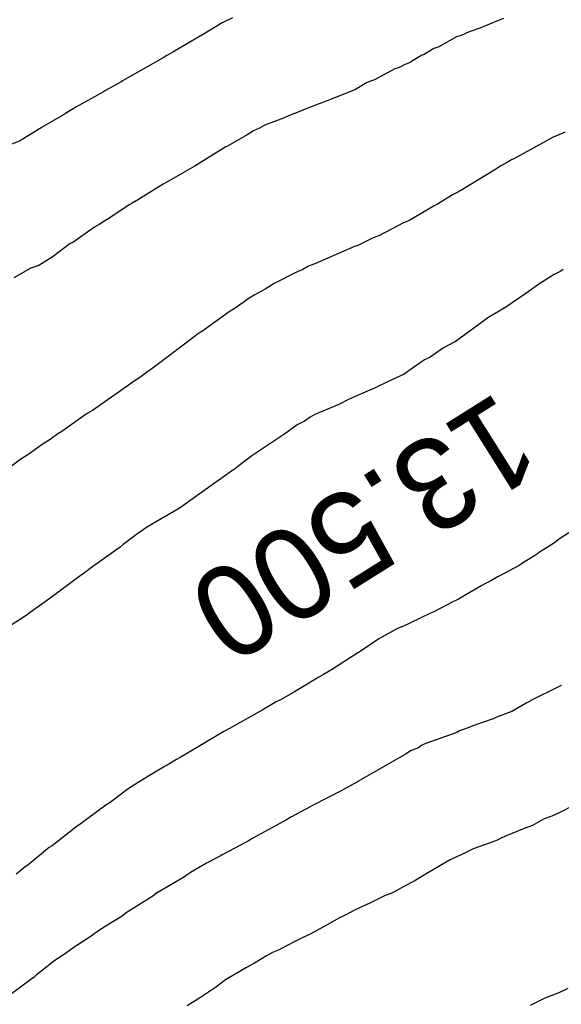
# Model space of a CAD drawing. Extents: x 158343 to 162498, y 431347 to 434500.
# Tile 196 of 220: x 159582 to 159593, y 434139 to 434158. Entities that reach past the tile are written whole.
import ezdxf

# ---------------------------------------------------------------- set-up
doc = ezdxf.new("R2010")
doc.units = 0
doc.header["$LTSCALE"] = 10
doc.header["$MEASUREMENT"] = 0
doc.layers.add('000_arcering', color=8, linetype='CONTINUOUS')
doc.layers.add('def. con-hoogtelijn (index)', color=8, linetype='CONTINUOUS')
doc.styles.add('Style-WORKING', font='WORKING.shx')

# ---------------------------------------------------------------- blocks, each defined once
blk = doc.blocks.new('bestaande hoogtelijnen')
at = {"layer": 'def. con-hoogtelijn (index)'}
for p, q in [((-81.706, 91.59), (-81.909, 91.489)), ((-81.706, 91.59), (-81.909, 91.489)), ((-76.459, 91.542), (-76.836, 91.386)), ((-76.459, 91.542), (-76.836, 91.386)), ((-76.459, 91.542), (-76.836, 91.386)), ((-76.372, 91.574), (-76.459, 91.542)), ((-76.372, 91.574), (-76.459, 91.542)), ((-76.372, 91.574), (-76.459, 91.542)), ((-81.909, 91.489), (-82.297, 91.253)), ((-81.909, 91.489), (-82.297, 91.253)), ((-77.051, 91.314), (-77.206, 91.238)), ((-77.051, 91.314), (-77.206, 91.238)), ((-77.051, 91.314), (-77.206, 91.238)), ((-76.836, 91.386), (-77.051, 91.314)), ((-76.836, 91.386), (-77.051, 91.314)), ((-76.836, 91.386), (-77.051, 91.314)), ((-82.309, 91.248), (-82.849, 90.932)), ((-82.309, 91.248), (-82.849, 90.932)), ((-82.297, 91.253), (-82.309, 91.248)), ((-82.297, 91.253), (-82.309, 91.248)), ((-77.295, 91.215), (-77.648, 91.015)), ((-77.295, 91.215), (-77.648, 91.015)), ((-77.295, 91.215), (-77.648, 91.015)), ((-77.206, 91.238), (-77.295, 91.215)), ((-77.206, 91.238), (-77.295, 91.215)), ((-77.206, 91.238), (-77.295, 91.215)), ((-82.849, 90.932), (-82.884, 90.911)), ((-82.849, 90.932), (-82.884, 90.911)), ((-77.746, 90.987), (-77.95, 90.861)), ((-77.746, 90.987), (-77.95, 90.861)), ((-77.746, 90.987), (-77.95, 90.861)), ((-77.648, 91.015), (-77.746, 90.987)), ((-77.648, 91.015), (-77.746, 90.987)), ((-77.648, 91.015), (-77.746, 90.987)), ((-83.074, 90.804), (-83.87, 90.346)), ((-83.074, 90.804), (-83.87, 90.346)), ((-83.016, 90.839), (-83.074, 90.804)), ((-83.016, 90.839), (-83.074, 90.804)), ((-82.93, 90.886), (-83.016, 90.839)), ((-82.93, 90.886), (-83.016, 90.839)), ((-82.884, 90.911), (-82.93, 90.886)), ((-82.884, 90.911), (-82.93, 90.886)), ((-77.979, 90.852), (-78.206, 90.715)), ((-77.979, 90.852), (-78.206, 90.715)), ((-77.979, 90.852), (-78.206, 90.715)), ((-77.95, 90.861), (-77.979, 90.852)), ((-77.95, 90.861), (-77.979, 90.852)), ((-77.95, 90.861), (-77.979, 90.852)), ((-78.511, 90.586), (-78.912, 90.367)), ((-78.511, 90.586), (-78.912, 90.367)), ((-78.511, 90.586), (-78.912, 90.367)), ((-78.425, 90.609), (-78.511, 90.586)), ((-78.425, 90.609), (-78.511, 90.586)), ((-78.425, 90.609), (-78.511, 90.586)), ((-78.318, 90.669), (-78.425, 90.609)), ((-78.318, 90.669), (-78.425, 90.609)), ((-78.318, 90.669), (-78.425, 90.609)), ((-78.266, 90.684), (-78.318, 90.669)), ((-78.266, 90.684), (-78.318, 90.669)), ((-78.266, 90.684), (-78.318, 90.669)), ((-78.206, 90.715), (-78.266, 90.684)), ((-78.206, 90.715), (-78.266, 90.684)), ((-78.206, 90.715), (-78.266, 90.684)), ((-83.87, 90.346), (-83.902, 90.327)), ((-83.87, 90.346), (-83.902, 90.327)), ((-78.988, 90.344), (-79.069, 90.31)), ((-78.988, 90.344), (-79.069, 90.31)), ((-78.988, 90.344), (-79.069, 90.31)), ((-78.912, 90.367), (-78.988, 90.344)), ((-78.912, 90.367), (-78.988, 90.344)), ((-78.912, 90.367), (-78.988, 90.344)), ((-84.206, 90.161), (-84.249, 90.133)), ((-84.206, 90.161), (-84.249, 90.133)), ((-83.902, 90.327), (-84.206, 90.161)), ((-83.902, 90.327), (-84.206, 90.161)), ((-79.287, 90.175), (-79.595, 90.051)), ((-79.287, 90.175), (-79.595, 90.051)), ((-79.287, 90.175), (-79.595, 90.051)), ((-79.069, 90.31), (-79.287, 90.175)), ((-79.069, 90.31), (-79.287, 90.175)), ((-79.069, 90.31), (-79.287, 90.175)), ((-84.249, 90.133), (-84.791, 89.83)), ((-84.249, 90.133), (-84.791, 89.83)), ((-79.68, 90.018), (-79.951, 89.917)), ((-79.68, 90.018), (-79.951, 89.917)), ((-79.68, 90.018), (-79.951, 89.917)), ((-79.595, 90.051), (-79.68, 90.018)), ((-79.595, 90.051), (-79.68, 90.018)), ((-79.595, 90.051), (-79.68, 90.018)), ((-84.875, 89.779), (-84.998, 89.706)), ((-84.875, 89.779), (-84.998, 89.706)), ((-84.843, 89.799), (-84.875, 89.779)), ((-84.843, 89.799), (-84.875, 89.779)), ((-84.791, 89.83), (-84.843, 89.799)), ((-84.791, 89.83), (-84.843, 89.799)), ((-80.368, 89.752), (-80.604, 89.662)), ((-80.368, 89.752), (-80.604, 89.662)), ((-80.368, 89.752), (-80.604, 89.662)), ((-80.277, 89.789), (-80.368, 89.752)), ((-80.277, 89.789), (-80.368, 89.752)), ((-80.277, 89.789), (-80.368, 89.752)), ((-80.227, 89.809), (-80.277, 89.789)), ((-80.227, 89.809), (-80.277, 89.789)), ((-80.227, 89.809), (-80.277, 89.789)), ((-80.02, 89.889), (-80.227, 89.809)), ((-80.02, 89.889), (-80.227, 89.809)), ((-80.02, 89.889), (-80.227, 89.809)), ((-79.999, 89.898), (-80.02, 89.889)), ((-79.999, 89.898), (-80.02, 89.889)), ((-79.999, 89.898), (-80.02, 89.889)), ((-79.951, 89.917), (-79.999, 89.898)), ((-79.951, 89.917), (-79.999, 89.898)), ((-79.951, 89.917), (-79.999, 89.898)), ((-85.037, 89.681), (-85.469, 89.431)), ((-85.037, 89.681), (-85.469, 89.431)), ((-84.998, 89.706), (-85.037, 89.681)), ((-84.998, 89.706), (-85.037, 89.681)), ((-80.701, 89.615), (-81.036, 89.491)), ((-80.701, 89.615), (-81.036, 89.491)), ((-80.701, 89.615), (-81.036, 89.491)), ((-80.604, 89.662), (-80.701, 89.615)), ((-80.604, 89.662), (-80.701, 89.615)), ((-80.604, 89.662), (-80.701, 89.615)), ((-85.476, 89.426), (-85.849, 89.196)), ((-85.476, 89.426), (-85.849, 89.196)), ((-85.473, 89.428), (-85.476, 89.426)), ((-85.473, 89.428), (-85.476, 89.426)), ((-85.469, 89.431), (-85.473, 89.428)), ((-85.469, 89.431), (-85.473, 89.428)), ((-81.173, 89.414), (-81.296, 89.361)), ((-81.173, 89.414), (-81.296, 89.361)), ((-81.173, 89.414), (-81.296, 89.361)), ((-81.083, 89.468), (-81.173, 89.414)), ((-81.083, 89.468), (-81.173, 89.414)), ((-81.083, 89.468), (-81.173, 89.414)), ((-81.036, 89.491), (-81.083, 89.468)), ((-81.036, 89.491), (-81.083, 89.468)), ((-81.036, 89.491), (-81.083, 89.468)), ((-85.888, 89.169), (-86.123, 89.078)), ((-85.888, 89.169), (-86.123, 89.078)), ((-85.849, 89.196), (-85.888, 89.169)), ((-85.849, 89.196), (-85.888, 89.169)), ((-81.42, 89.288), (-81.805, 89.063)), ((-81.42, 89.288), (-81.805, 89.063)), ((-81.42, 89.288), (-81.805, 89.063)), ((-81.296, 89.361), (-81.42, 89.288)), ((-81.296, 89.361), (-81.42, 89.288)), ((-81.296, 89.361), (-81.42, 89.288)), ((-75.392, 89.24), (-76.17, 88.815)), ((-75.392, 89.24), (-76.17, 88.815)), ((-75.286, 89.284), (-75.392, 89.24)), ((-75.286, 89.284), (-75.392, 89.24)), ((-75.16, 89.337), (-75.286, 89.284)), ((-75.16, 89.337), (-75.286, 89.284)), ((-81.836, 89.046), (-82.465, 88.662)), ((-81.836, 89.046), (-82.465, 88.662)), ((-81.836, 89.046), (-82.465, 88.662)), ((-81.816, 89.057), (-81.836, 89.046)), ((-81.816, 89.057), (-81.836, 89.046)), ((-81.816, 89.057), (-81.836, 89.046)), ((-81.805, 89.063), (-81.816, 89.057)), ((-81.805, 89.063), (-81.816, 89.057)), ((-81.805, 89.063), (-81.816, 89.057)), ((-76.214, 88.793), (-76.314, 88.737)), ((-76.214, 88.793), (-76.314, 88.737)), ((-76.17, 88.815), (-76.214, 88.793)), ((-76.17, 88.815), (-76.214, 88.793)), ((-82.465, 88.662), (-82.649, 88.556)), ((-82.465, 88.662), (-82.649, 88.556)), ((-82.465, 88.662), (-82.649, 88.556)), ((-76.545, 88.598), (-77.214, 88.189)), ((-76.545, 88.598), (-77.214, 88.189)), ((-76.481, 88.637), (-76.545, 88.598)), ((-76.481, 88.637), (-76.545, 88.598)), ((-76.423, 88.672), (-76.481, 88.637)), ((-76.423, 88.672), (-76.481, 88.637)), ((-76.314, 88.737), (-76.423, 88.672)), ((-76.314, 88.737), (-76.423, 88.672)), ((-82.649, 88.556), (-83.003, 88.352)), ((-82.649, 88.556), (-83.003, 88.352)), ((-82.649, 88.556), (-83.003, 88.352)), ((-83.073, 88.314), (-83.556, 88.012)), ((-83.073, 88.314), (-83.556, 88.012)), ((-83.073, 88.314), (-83.556, 88.012)), ((-83.003, 88.352), (-83.073, 88.314)), ((-83.003, 88.352), (-83.073, 88.314)), ((-83.003, 88.352), (-83.073, 88.314)), ((-83.556, 88.012), (-83.681, 87.942)), ((-83.556, 88.012), (-83.681, 87.942)), ((-83.556, 88.012), (-83.681, 87.942)), ((-77.375, 88.102), (-77.674, 87.923)), ((-77.375, 88.102), (-77.674, 87.923)), ((-77.261, 88.164), (-77.375, 88.102)), ((-77.261, 88.164), (-77.375, 88.102)), ((-77.231, 88.18), (-77.261, 88.164)), ((-77.231, 88.18), (-77.261, 88.164)), ((-77.214, 88.189), (-77.231, 88.18)), ((-77.214, 88.189), (-77.231, 88.18)), ((-83.729, 87.913), (-84.153, 87.633)), ((-83.729, 87.913), (-84.153, 87.633)), ((-83.729, 87.913), (-84.153, 87.633)), ((-83.701, 87.93), (-83.729, 87.913)), ((-83.701, 87.93), (-83.729, 87.913)), ((-83.701, 87.93), (-83.729, 87.913)), ((-83.693, 87.934), (-83.701, 87.93)), ((-83.693, 87.934), (-83.701, 87.93)), ((-83.693, 87.934), (-83.701, 87.93)), ((-83.681, 87.942), (-83.693, 87.934)), ((-83.681, 87.942), (-83.693, 87.934)), ((-83.681, 87.942), (-83.693, 87.934)), ((-77.736, 87.885), (-78.214, 87.606)), ((-77.736, 87.885), (-78.214, 87.606)), ((-77.674, 87.923), (-77.736, 87.885)), ((-77.674, 87.923), (-77.736, 87.885)), ((-84.153, 87.633), (-84.253, 87.575)), ((-84.153, 87.633), (-84.253, 87.575)), ((-84.153, 87.633), (-84.253, 87.575)), ((-84.421, 87.466), (-84.848, 87.164)), ((-84.421, 87.466), (-84.848, 87.164)), ((-84.421, 87.466), (-84.848, 87.164)), ((-84.334, 87.519), (-84.421, 87.466)), ((-84.334, 87.519), (-84.421, 87.466)), ((-84.334, 87.519), (-84.421, 87.466)), ((-84.302, 87.543), (-84.334, 87.519)), ((-84.302, 87.543), (-84.334, 87.519)), ((-84.302, 87.543), (-84.334, 87.519)), ((-84.253, 87.575), (-84.302, 87.543)), ((-84.253, 87.575), (-84.302, 87.543)), ((-84.253, 87.575), (-84.302, 87.543)), ((-78.342, 87.55), (-78.827, 87.298)), ((-78.342, 87.55), (-78.827, 87.298)), ((-78.255, 87.585), (-78.342, 87.55)), ((-78.255, 87.585), (-78.342, 87.55)), ((-78.228, 87.599), (-78.255, 87.585)), ((-78.228, 87.599), (-78.255, 87.585)), ((-78.214, 87.606), (-78.228, 87.599)), ((-78.214, 87.606), (-78.228, 87.599)), ((-78.962, 87.247), (-79.214, 87.12)), ((-78.962, 87.247), (-79.214, 87.12)), ((-78.904, 87.27), (-78.962, 87.247)), ((-78.904, 87.27), (-78.962, 87.247)), ((-78.827, 87.298), (-78.904, 87.27)), ((-78.827, 87.298), (-78.904, 87.27)), ((-84.902, 87.143), (-85.26, 86.876)), ((-84.902, 87.143), (-85.26, 86.876)), ((-84.902, 87.143), (-85.26, 86.876)), ((-84.848, 87.164), (-84.902, 87.143)), ((-84.848, 87.164), (-84.902, 87.143)), ((-84.848, 87.164), (-84.902, 87.143)), ((-79.307, 87.084), (-80.084, 86.746)), ((-79.307, 87.084), (-80.084, 86.746)), ((-79.24, 87.11), (-79.307, 87.084)), ((-79.24, 87.11), (-79.307, 87.084)), ((-79.214, 87.12), (-79.24, 87.11)), ((-79.214, 87.12), (-79.24, 87.11)), ((-85.26, 86.876), (-85.52, 86.716)), ((-85.26, 86.876), (-85.52, 86.716)), ((-85.26, 86.876), (-85.52, 86.716)), ((-85.679, 86.663), (-86.011, 86.468)), ((-85.679, 86.663), (-86.011, 86.468)), ((-85.679, 86.663), (-86.011, 86.468)), ((-85.52, 86.716), (-85.679, 86.663)), ((-85.52, 86.716), (-85.679, 86.663)), ((-85.52, 86.716), (-85.679, 86.663)), ((-80.214, 86.697), (-80.323, 86.633)), ((-80.214, 86.697), (-80.323, 86.633)), ((-80.179, 86.712), (-80.214, 86.697)), ((-80.179, 86.712), (-80.214, 86.697)), ((-80.084, 86.746), (-80.179, 86.712)), ((-80.084, 86.746), (-80.179, 86.712)), ((-80.461, 86.572), (-80.886, 86.358)), ((-80.461, 86.572), (-80.886, 86.358)), ((-80.323, 86.633), (-80.461, 86.572)), ((-80.323, 86.633), (-80.461, 86.572)), ((-75.372, 86.534), (-75.659, 86.359)), ((-75.372, 86.534), (-75.659, 86.359)), ((-75.372, 86.534), (-75.659, 86.359)), ((-75.244, 86.604), (-75.372, 86.534)), ((-75.244, 86.604), (-75.372, 86.534)), ((-75.244, 86.604), (-75.372, 86.534)), ((-75.197, 86.632), (-75.244, 86.604)), ((-75.197, 86.632), (-75.244, 86.604)), ((-75.197, 86.632), (-75.244, 86.604)), ((-80.886, 86.358), (-81.064, 86.249)), ((-80.886, 86.358), (-81.064, 86.249)), ((-75.659, 86.359), (-75.931, 86.163)), ((-75.659, 86.359), (-75.931, 86.163)), ((-75.659, 86.359), (-75.931, 86.163)), ((-81.379, 86.073), (-81.636, 85.885)), ((-81.379, 86.073), (-81.636, 85.885)), ((-81.279, 86.131), (-81.379, 86.073)), ((-81.279, 86.131), (-81.379, 86.073)), ((-81.064, 86.249), (-81.279, 86.131)), ((-81.064, 86.249), (-81.279, 86.131)), ((-75.931, 86.163), (-76.329, 85.89)), ((-75.931, 86.163), (-76.329, 85.89)), ((-75.931, 86.163), (-76.329, 85.89)), ((-81.636, 85.885), (-81.772, 85.799)), ((-81.636, 85.885), (-81.772, 85.799)), ((-76.329, 85.89), (-76.457, 85.814)), ((-76.329, 85.89), (-76.457, 85.814)), ((-76.329, 85.89), (-76.457, 85.814)), ((-81.772, 85.799), (-82.293, 85.424)), ((-81.772, 85.799), (-82.293, 85.424)), ((-76.662, 85.694), (-77.325, 85.211)), ((-76.662, 85.694), (-77.325, 85.211)), ((-76.662, 85.694), (-77.325, 85.211)), ((-76.457, 85.814), (-76.662, 85.694)), ((-76.457, 85.814), (-76.662, 85.694)), ((-76.457, 85.814), (-76.662, 85.694)), ((-82.436, 85.329), (-83.214, 84.738)), ((-82.436, 85.329), (-83.214, 84.738)), ((-82.427, 85.336), (-82.436, 85.329)), ((-82.427, 85.336), (-82.436, 85.329)), ((-82.413, 85.345), (-82.427, 85.336)), ((-82.413, 85.345), (-82.427, 85.336)), ((-82.293, 85.424), (-82.413, 85.345)), ((-82.293, 85.424), (-82.413, 85.345)), ((-77.343, 85.202), (-77.551, 85.094)), ((-77.343, 85.202), (-77.551, 85.094)), ((-77.343, 85.202), (-77.551, 85.094)), ((-77.331, 85.208), (-77.343, 85.202)), ((-77.331, 85.208), (-77.343, 85.202)), ((-77.331, 85.208), (-77.343, 85.202)), ((-77.325, 85.211), (-77.331, 85.208)), ((-77.325, 85.211), (-77.331, 85.208)), ((-77.325, 85.211), (-77.331, 85.208)), ((-77.818, 84.911), (-77.926, 84.856)), ((-77.818, 84.911), (-77.926, 84.856)), ((-77.818, 84.911), (-77.926, 84.856)), ((-77.551, 85.094), (-77.818, 84.911)), ((-77.551, 85.094), (-77.818, 84.911)), ((-77.551, 85.094), (-77.818, 84.911)), ((-83.214, 84.738), (-83.335, 84.652)), ((-83.214, 84.738), (-83.335, 84.652)), ((-77.926, 84.856), (-78.161, 84.692)), ((-77.926, 84.856), (-78.161, 84.692)), ((-77.926, 84.856), (-78.161, 84.692)), ((-83.476, 84.548), (-83.53, 84.508)), ((-83.476, 84.548), (-83.53, 84.508)), ((-83.374, 84.623), (-83.476, 84.548)), ((-83.374, 84.623), (-83.476, 84.548)), ((-83.335, 84.652), (-83.374, 84.623)), ((-83.335, 84.652), (-83.374, 84.623)), ((-78.325, 84.571), (-78.659, 84.426)), ((-78.325, 84.571), (-78.659, 84.426)), ((-78.325, 84.571), (-78.659, 84.426)), ((-78.161, 84.692), (-78.325, 84.571)), ((-78.161, 84.692), (-78.325, 84.571)), ((-78.161, 84.692), (-78.325, 84.571)), ((-83.604, 84.463), (-84.462, 83.859)), ((-83.604, 84.463), (-84.462, 83.859)), ((-83.53, 84.508), (-83.604, 84.463)), ((-83.53, 84.508), (-83.604, 84.463)), ((-78.659, 84.426), (-78.914, 84.3)), ((-78.659, 84.426), (-78.914, 84.3)), ((-78.659, 84.426), (-78.914, 84.3)), ((-79.249, 84.154), (-79.435, 84.069)), ((-79.249, 84.154), (-79.435, 84.069)), ((-79.249, 84.154), (-79.435, 84.069)), ((-79.19, 84.181), (-79.249, 84.154)), ((-79.19, 84.181), (-79.249, 84.154)), ((-79.19, 84.181), (-79.249, 84.154)), ((-78.914, 84.3), (-79.19, 84.181)), ((-78.914, 84.3), (-79.19, 84.181)), ((-78.914, 84.3), (-79.19, 84.181)), ((-79.617, 83.978), (-80.086, 83.779)), ((-79.617, 83.978), (-80.086, 83.779)), ((-79.617, 83.978), (-80.086, 83.779)), ((-79.435, 84.069), (-79.617, 83.978)), ((-79.435, 84.069), (-79.617, 83.978)), ((-79.435, 84.069), (-79.617, 83.978)), ((-84.61, 83.77), (-85.065, 83.446)), ((-84.61, 83.77), (-85.065, 83.446)), ((-84.555, 83.804), (-84.61, 83.77)), ((-84.555, 83.804), (-84.61, 83.77)), ((-84.462, 83.859), (-84.555, 83.804)), ((-84.462, 83.859), (-84.555, 83.804)), ((-80.086, 83.779), (-80.178, 83.729)), ((-80.086, 83.779), (-80.178, 83.729)), ((-80.086, 83.779), (-80.178, 83.729)), ((-80.435, 83.575), (-80.659, 83.414)), ((-80.435, 83.575), (-80.659, 83.414)), ((-80.435, 83.575), (-80.659, 83.414)), ((-80.288, 83.648), (-80.435, 83.575)), ((-80.288, 83.648), (-80.435, 83.575)), ((-80.288, 83.648), (-80.435, 83.575)), ((-80.178, 83.729), (-80.288, 83.648)), ((-80.178, 83.729), (-80.288, 83.648)), ((-80.178, 83.729), (-80.288, 83.648)), ((-85.149, 83.398), (-85.298, 83.288)), ((-85.149, 83.398), (-85.298, 83.288)), ((-85.065, 83.446), (-85.149, 83.398)), ((-85.065, 83.446), (-85.149, 83.398)), ((-80.659, 83.414), (-81.325, 82.964)), ((-80.659, 83.414), (-81.325, 82.964)), ((-80.659, 83.414), (-81.325, 82.964)), ((-85.434, 83.202), (-85.737, 82.986)), ((-85.434, 83.202), (-85.737, 82.986)), ((-85.298, 83.288), (-85.434, 83.202)), ((-85.298, 83.288), (-85.434, 83.202)), ((-85.751, 82.978), (-85.874, 82.901)), ((-85.751, 82.978), (-85.874, 82.901)), ((-85.74, 82.985), (-85.751, 82.978)), ((-85.74, 82.985), (-85.751, 82.978)), ((-85.737, 82.986), (-85.74, 82.985)), ((-85.737, 82.986), (-85.74, 82.985)), ((-85.874, 82.901), (-86.322, 82.571)), ((-85.874, 82.901), (-86.322, 82.571)), ((-81.325, 82.964), (-81.659, 82.711)), ((-81.325, 82.964), (-81.659, 82.711)), ((-81.325, 82.964), (-81.659, 82.711)), ((-81.699, 82.681), (-82.365, 82.208)), ((-81.699, 82.681), (-82.365, 82.208)), ((-81.699, 82.681), (-82.365, 82.208)), ((-81.675, 82.698), (-81.699, 82.681)), ((-81.675, 82.698), (-81.699, 82.681)), ((-81.675, 82.698), (-81.699, 82.681)), ((-81.659, 82.711), (-81.675, 82.698)), ((-81.659, 82.711), (-81.675, 82.698)), ((-81.659, 82.711), (-81.675, 82.698)), ((-82.365, 82.208), (-82.733, 81.95)), ((-82.365, 82.208), (-82.733, 81.95)), ((-82.365, 82.208), (-82.733, 81.95)), ((-82.849, 81.875), (-83.271, 81.632)), ((-82.849, 81.875), (-83.271, 81.632)), ((-82.849, 81.875), (-83.271, 81.632)), ((-82.733, 81.95), (-82.849, 81.875)), ((-82.733, 81.95), (-82.849, 81.875)), ((-82.733, 81.95), (-82.849, 81.875)), ((-83.271, 81.632), (-83.4, 81.553)), ((-83.271, 81.632), (-83.4, 81.553)), ((-83.271, 81.632), (-83.4, 81.553)), ((-74.772, 81.656), (-75.292, 81.319)), ((-74.772, 81.656), (-75.292, 81.319)), ((-74.772, 81.656), (-75.292, 81.319)), ((-83.594, 81.414), (-83.858, 81.218)), ((-83.594, 81.414), (-83.858, 81.218)), ((-83.594, 81.414), (-83.858, 81.218)), ((-83.4, 81.553), (-83.594, 81.414)), ((-83.4, 81.553), (-83.594, 81.414)), ((-83.4, 81.553), (-83.594, 81.414)), ((-75.368, 81.252), (-75.682, 81.059)), ((-75.368, 81.252), (-75.682, 81.059)), ((-75.368, 81.252), (-75.682, 81.059)), ((-75.34, 81.276), (-75.368, 81.252)), ((-75.34, 81.276), (-75.368, 81.252)), ((-75.34, 81.276), (-75.368, 81.252)), ((-75.292, 81.319), (-75.34, 81.276)), ((-75.292, 81.319), (-75.34, 81.276)), ((-75.292, 81.319), (-75.34, 81.276)), ((-84.052, 81.079), (-84.415, 80.815)), ((-84.052, 81.079), (-84.415, 80.815)), ((-84.052, 81.079), (-84.415, 80.815)), ((-83.922, 81.171), (-84.052, 81.079)), ((-83.922, 81.171), (-84.052, 81.079)), ((-83.922, 81.171), (-84.052, 81.079)), ((-83.858, 81.218), (-83.922, 81.171)), ((-83.858, 81.218), (-83.922, 81.171)), ((-83.858, 81.218), (-83.922, 81.171)), ((-75.706, 81.036), (-75.762, 80.996)), ((-75.706, 81.036), (-75.762, 80.996)), ((-75.706, 81.036), (-75.762, 80.996)), ((-75.682, 81.059), (-75.706, 81.036)), ((-75.682, 81.059), (-75.706, 81.036)), ((-75.682, 81.059), (-75.706, 81.036)), ((-75.981, 80.865), (-76.066, 80.809)), ((-75.981, 80.865), (-76.066, 80.809)), ((-75.981, 80.865), (-76.066, 80.809)), ((-75.762, 80.996), (-75.981, 80.865)), ((-75.762, 80.996), (-75.981, 80.865)), ((-75.762, 80.996), (-75.981, 80.865)), ((-84.647, 80.646), (-84.659, 80.637)), ((-84.647, 80.646), (-84.659, 80.637)), ((-84.647, 80.646), (-84.659, 80.637)), ((-84.455, 80.787), (-84.647, 80.646)), ((-84.455, 80.787), (-84.647, 80.646)), ((-84.455, 80.787), (-84.647, 80.646)), ((-84.415, 80.815), (-84.455, 80.787)), ((-84.415, 80.815), (-84.455, 80.787)), ((-84.415, 80.815), (-84.455, 80.787)), ((-76.066, 80.809), (-76.474, 80.59)), ((-76.066, 80.809), (-76.474, 80.59)), ((-76.066, 80.809), (-76.474, 80.59)), ((-84.659, 80.637), (-85.325, 80.142)), ((-84.659, 80.637), (-85.325, 80.142)), ((-84.659, 80.637), (-85.325, 80.142)), ((-76.716, 80.457), (-76.801, 80.41)), ((-76.716, 80.457), (-76.801, 80.41)), ((-76.716, 80.457), (-76.801, 80.41)), ((-76.622, 80.503), (-76.716, 80.457)), ((-76.622, 80.503), (-76.716, 80.457)), ((-76.622, 80.503), (-76.716, 80.457)), ((-76.478, 80.588), (-76.622, 80.503)), ((-76.478, 80.588), (-76.622, 80.503)), ((-76.478, 80.588), (-76.622, 80.503)), ((-76.476, 80.589), (-76.478, 80.588)), ((-76.476, 80.589), (-76.478, 80.588)), ((-76.476, 80.589), (-76.478, 80.588)), ((-76.474, 80.59), (-76.476, 80.589)), ((-76.474, 80.59), (-76.476, 80.589)), ((-76.474, 80.59), (-76.476, 80.589)), ((-76.801, 80.41), (-77.112, 80.232)), ((-76.801, 80.41), (-77.112, 80.232)), ((-76.801, 80.41), (-77.112, 80.232)), ((-85.325, 80.142), (-85.508, 80.012)), ((-85.325, 80.142), (-85.508, 80.012)), ((-85.325, 80.142), (-85.508, 80.012)), ((-77.358, 80.099), (-77.756, 79.887)), ((-77.358, 80.099), (-77.756, 79.887)), ((-77.358, 80.099), (-77.756, 79.887)), ((-77.308, 80.118), (-77.358, 80.099)), ((-77.308, 80.118), (-77.358, 80.099)), ((-77.308, 80.118), (-77.358, 80.099)), ((-77.26, 80.144), (-77.308, 80.118)), ((-77.26, 80.144), (-77.308, 80.118)), ((-77.26, 80.144), (-77.308, 80.118)), ((-77.112, 80.232), (-77.26, 80.144)), ((-77.112, 80.232), (-77.26, 80.144)), ((-77.112, 80.232), (-77.26, 80.144)), ((-85.593, 79.953), (-85.743, 79.842)), ((-85.593, 79.953), (-85.743, 79.842)), ((-85.593, 79.953), (-85.743, 79.842)), ((-85.508, 80.012), (-85.593, 79.953)), ((-85.508, 80.012), (-85.593, 79.953)), ((-85.508, 80.012), (-85.593, 79.953)), ((-77.822, 79.865), (-77.985, 79.78)), ((-77.822, 79.865), (-77.985, 79.78)), ((-77.822, 79.865), (-77.985, 79.78)), ((-77.756, 79.887), (-77.822, 79.865)), ((-77.756, 79.887), (-77.822, 79.865)), ((-77.756, 79.887), (-77.822, 79.865)), ((-85.87, 79.757), (-86.15, 79.582)), ((-85.87, 79.757), (-86.15, 79.582)), ((-85.87, 79.757), (-86.15, 79.582)), ((-85.743, 79.842), (-85.87, 79.757)), ((-85.743, 79.842), (-85.87, 79.757)), ((-85.743, 79.842), (-85.87, 79.757)), ((-78.025, 79.766), (-78.352, 79.603)), ((-78.025, 79.766), (-78.352, 79.603)), ((-78.025, 79.766), (-78.352, 79.603)), ((-78.012, 79.771), (-78.025, 79.766)), ((-78.012, 79.771), (-78.025, 79.766)), ((-78.012, 79.771), (-78.025, 79.766)), ((-77.985, 79.78), (-78.012, 79.771)), ((-77.985, 79.78), (-78.012, 79.771)), ((-77.985, 79.78), (-78.012, 79.771)), ((-78.457, 79.565), (-78.824, 79.363)), ((-78.457, 79.565), (-78.824, 79.363)), ((-78.457, 79.565), (-78.824, 79.363)), ((-78.352, 79.603), (-78.457, 79.565)), ((-78.352, 79.603), (-78.457, 79.565)), ((-78.352, 79.603), (-78.457, 79.565)), ((-78.824, 79.363), (-79.216, 79.1)), ((-78.824, 79.363), (-79.216, 79.1)), ((-78.824, 79.363), (-79.216, 79.1)), ((-79.241, 79.089), (-79.76, 78.751)), ((-79.241, 79.089), (-79.76, 78.751)), ((-79.241, 79.089), (-79.76, 78.751)), ((-79.216, 79.1), (-79.241, 79.089)), ((-79.216, 79.1), (-79.241, 79.089)), ((-79.216, 79.1), (-79.241, 79.089)), ((-79.76, 78.751), (-79.919, 78.66)), ((-79.76, 78.751), (-79.919, 78.66)), ((-79.76, 78.751), (-79.919, 78.66)), ((-80.006, 78.606), (-80.456, 78.339)), ((-80.006, 78.606), (-80.456, 78.339)), ((-80.006, 78.606), (-80.456, 78.339)), ((-79.919, 78.66), (-80.006, 78.606)), ((-79.919, 78.66), (-80.006, 78.606)), ((-79.919, 78.66), (-80.006, 78.606)), ((-80.485, 78.323), (-80.752, 78.17)), ((-80.485, 78.323), (-80.752, 78.17)), ((-80.485, 78.323), (-80.752, 78.17)), ((-80.456, 78.339), (-80.485, 78.323)), ((-80.456, 78.339), (-80.485, 78.323)), ((-80.456, 78.339), (-80.485, 78.323)), ((-75.275, 78.422), (-75.834, 78.146)), ((-75.275, 78.422), (-75.834, 78.146)), ((-75.25, 78.436), (-75.275, 78.422)), ((-75.25, 78.436), (-75.275, 78.422)), ((-75.239, 78.442), (-75.25, 78.436)), ((-75.239, 78.442), (-75.25, 78.436)), ((-75.228, 78.447), (-75.239, 78.442)), ((-75.228, 78.447), (-75.239, 78.442)), ((-80.849, 78.12), (-81.124, 77.959)), ((-80.849, 78.12), (-81.124, 77.959)), ((-80.849, 78.12), (-81.124, 77.959)), ((-80.752, 78.17), (-80.849, 78.12)), ((-80.752, 78.17), (-80.849, 78.12)), ((-80.752, 78.17), (-80.849, 78.12)), ((-75.848, 78.138), (-75.9, 78.109)), ((-75.848, 78.138), (-75.9, 78.109)), ((-75.834, 78.146), (-75.848, 78.138)), ((-75.834, 78.146), (-75.848, 78.138)), ((-81.185, 77.926), (-81.767, 77.598)), ((-81.185, 77.926), (-81.767, 77.598)), ((-81.185, 77.926), (-81.767, 77.598)), ((-81.124, 77.959), (-81.185, 77.926)), ((-81.124, 77.959), (-81.185, 77.926)), ((-81.124, 77.959), (-81.185, 77.926)), ((-76.211, 77.935), (-76.509, 77.822)), ((-76.211, 77.935), (-76.509, 77.822)), ((-75.924, 78.094), (-76.211, 77.935)), ((-75.924, 78.094), (-76.211, 77.935)), ((-75.9, 78.109), (-75.924, 78.094)), ((-75.9, 78.109), (-75.924, 78.094)), ((-76.575, 77.786), (-76.973, 77.651)), ((-76.575, 77.786), (-76.973, 77.651)), ((-76.509, 77.822), (-76.575, 77.786)), ((-76.509, 77.822), (-76.575, 77.786)), ((-81.878, 77.537), (-82.38, 77.235)), ((-81.878, 77.537), (-82.38, 77.235)), ((-81.878, 77.537), (-82.38, 77.235)), ((-81.767, 77.598), (-81.878, 77.537)), ((-81.767, 77.598), (-81.878, 77.537)), ((-81.767, 77.598), (-81.878, 77.537)), ((-77.236, 77.549), (-77.291, 77.522)), ((-77.236, 77.549), (-77.291, 77.522)), ((-77.162, 77.578), (-77.236, 77.549)), ((-77.162, 77.578), (-77.236, 77.549)), ((-77, 77.637), (-77.162, 77.578)), ((-77, 77.637), (-77.162, 77.578)), ((-76.973, 77.651), (-77, 77.637)), ((-76.973, 77.651), (-77, 77.637)), ((-77.291, 77.522), (-77.922, 77.296)), ((-77.291, 77.522), (-77.922, 77.296)), ((-82.38, 77.235), (-82.735, 77.029)), ((-82.38, 77.235), (-82.735, 77.029)), ((-82.38, 77.235), (-82.735, 77.029)), ((-78.2, 77.155), (-78.287, 77.099)), ((-78.2, 77.155), (-78.287, 77.099)), ((-78.049, 77.219), (-78.2, 77.155)), ((-78.049, 77.219), (-78.2, 77.155)), ((-77.984, 77.262), (-78.049, 77.219)), ((-77.984, 77.262), (-78.049, 77.219)), ((-77.922, 77.296), (-77.984, 77.262)), ((-77.922, 77.296), (-77.984, 77.262)), ((-82.81, 76.99), (-82.993, 76.877)), ((-82.81, 76.99), (-82.993, 76.877)), ((-82.81, 76.99), (-82.993, 76.877)), ((-82.735, 77.029), (-82.81, 76.99)), ((-82.735, 77.029), (-82.81, 76.99)), ((-82.735, 77.029), (-82.81, 76.99)), ((-78.287, 77.099), (-79.241, 76.553)), ((-78.287, 77.099), (-79.241, 76.553)), ((-83.032, 76.856), (-83.344, 76.673)), ((-83.032, 76.856), (-83.344, 76.673)), ((-83.032, 76.856), (-83.344, 76.673)), ((-82.993, 76.877), (-83.032, 76.856)), ((-82.993, 76.877), (-83.032, 76.856)), ((-82.993, 76.877), (-83.032, 76.856)), ((-83.396, 76.643), (-83.618, 76.502)), ((-83.396, 76.643), (-83.618, 76.502)), ((-83.396, 76.643), (-83.618, 76.502)), ((-83.344, 76.673), (-83.396, 76.643)), ((-83.344, 76.673), (-83.396, 76.643)), ((-83.344, 76.673), (-83.396, 76.643)), ((-83.759, 76.411), (-84.114, 76.141)), ((-83.759, 76.411), (-84.114, 76.141)), ((-83.759, 76.411), (-84.114, 76.141)), ((-83.618, 76.502), (-83.759, 76.411)), ((-83.618, 76.502), (-83.759, 76.411)), ((-83.618, 76.502), (-83.759, 76.411)), ((-79.554, 76.377), (-80.135, 76.081)), ((-79.554, 76.377), (-80.135, 76.081)), ((-79.509, 76.403), (-79.554, 76.377)), ((-79.509, 76.403), (-79.554, 76.377)), ((-79.33, 76.5), (-79.509, 76.403)), ((-79.33, 76.5), (-79.509, 76.403)), ((-79.255, 76.544), (-79.33, 76.5)), ((-79.255, 76.544), (-79.33, 76.5)), ((-79.241, 76.553), (-79.255, 76.544)), ((-79.241, 76.553), (-79.255, 76.544)), ((-84.204, 76.088), (-84.706, 75.713)), ((-84.204, 76.088), (-84.706, 75.713)), ((-84.204, 76.088), (-84.706, 75.713)), ((-84.114, 76.141), (-84.204, 76.088)), ((-84.114, 76.141), (-84.204, 76.088)), ((-84.114, 76.141), (-84.204, 76.088)), ((-84.204, 76.088), (-84.204, 76.088)), ((-84.204, 76.088), (-84.204, 76.088)), ((-84.204, 76.088), (-84.204, 76.088)), ((-80.181, 76.054), (-80.545, 75.858)), ((-80.181, 76.054), (-80.545, 75.858)), ((-80.135, 76.081), (-80.181, 76.054)), ((-80.135, 76.081), (-80.181, 76.054)), ((-74.995, 76.082), (-75.278, 75.939)), ((-74.995, 76.082), (-75.278, 75.939)), ((-74.995, 76.082), (-75.278, 75.939)), ((-80.642, 75.803), (-81.307, 75.438)), ((-80.642, 75.803), (-81.307, 75.438)), ((-80.545, 75.858), (-80.642, 75.803)), ((-80.545, 75.858), (-80.642, 75.803)), ((-75.569, 75.817), (-75.803, 75.687)), ((-75.569, 75.817), (-75.803, 75.687)), ((-75.569, 75.817), (-75.803, 75.687)), ((-75.42, 75.874), (-75.569, 75.817)), ((-75.42, 75.874), (-75.569, 75.817)), ((-75.42, 75.874), (-75.569, 75.817)), ((-75.278, 75.939), (-75.42, 75.874)), ((-75.278, 75.939), (-75.42, 75.874)), ((-75.278, 75.939), (-75.42, 75.874)), ((-84.794, 75.658), (-85.26, 75.287)), ((-84.794, 75.658), (-85.26, 75.287)), ((-84.794, 75.658), (-85.26, 75.287)), ((-84.706, 75.713), (-84.794, 75.658)), ((-84.706, 75.713), (-84.794, 75.658)), ((-84.706, 75.713), (-84.794, 75.658)), ((-76.001, 75.619), (-76.189, 75.536)), ((-76.001, 75.619), (-76.189, 75.536)), ((-76.001, 75.619), (-76.189, 75.536)), ((-75.803, 75.687), (-76.001, 75.619)), ((-75.803, 75.687), (-76.001, 75.619)), ((-75.803, 75.687), (-76.001, 75.619)), ((-81.307, 75.438), (-81.391, 75.388)), ((-81.307, 75.438), (-81.391, 75.388)), ((-76.458, 75.42), (-76.512, 75.396)), ((-76.458, 75.42), (-76.512, 75.396)), ((-76.458, 75.42), (-76.512, 75.396)), ((-76.307, 75.492), (-76.458, 75.42)), ((-76.307, 75.492), (-76.458, 75.42)), ((-76.307, 75.492), (-76.458, 75.42)), ((-76.27, 75.506), (-76.307, 75.492)), ((-76.27, 75.506), (-76.307, 75.492)), ((-76.27, 75.506), (-76.307, 75.492)), ((-76.189, 75.536), (-76.27, 75.506)), ((-76.189, 75.536), (-76.27, 75.506)), ((-76.189, 75.536), (-76.27, 75.506)), ((-85.347, 75.231), (-85.738, 74.905)), ((-85.347, 75.231), (-85.738, 74.905)), ((-85.347, 75.231), (-85.738, 74.905)), ((-85.315, 75.253), (-85.347, 75.231)), ((-85.315, 75.253), (-85.347, 75.231)), ((-85.315, 75.253), (-85.347, 75.231)), ((-85.26, 75.287), (-85.315, 75.253)), ((-85.26, 75.287), (-85.315, 75.253)), ((-85.26, 75.287), (-85.315, 75.253)), ((-81.45, 75.354), (-81.9, 75.119)), ((-81.45, 75.354), (-81.9, 75.119)), ((-81.391, 75.388), (-81.45, 75.354)), ((-81.391, 75.388), (-81.45, 75.354)), ((-76.971, 75.229), (-77.219, 75.103)), ((-76.971, 75.229), (-77.219, 75.103)), ((-76.971, 75.229), (-77.219, 75.103)), ((-76.655, 75.342), (-76.971, 75.229)), ((-76.655, 75.342), (-76.971, 75.229)), ((-76.655, 75.342), (-76.971, 75.229)), ((-76.512, 75.396), (-76.655, 75.342)), ((-76.512, 75.396), (-76.655, 75.342)), ((-76.512, 75.396), (-76.655, 75.342)), ((-81.931, 75.1), (-82.165, 74.975)), ((-81.931, 75.1), (-82.165, 74.975)), ((-81.9, 75.119), (-81.931, 75.1)), ((-81.9, 75.119), (-81.931, 75.1)), ((-77.295, 75.071), (-77.42, 75.01)), ((-77.295, 75.071), (-77.42, 75.01)), ((-77.295, 75.071), (-77.42, 75.01)), ((-77.219, 75.103), (-77.295, 75.071)), ((-77.219, 75.103), (-77.295, 75.071)), ((-77.219, 75.103), (-77.295, 75.071)), ((-85.789, 74.873), (-85.868, 74.812)), ((-85.789, 74.873), (-85.868, 74.812)), ((-85.789, 74.873), (-85.868, 74.812)), ((-85.738, 74.905), (-85.789, 74.873)), ((-85.738, 74.905), (-85.789, 74.873)), ((-85.738, 74.905), (-85.789, 74.873)), ((-82.217, 74.944), (-82.533, 74.763)), ((-82.217, 74.944), (-82.533, 74.763)), ((-82.165, 74.975), (-82.217, 74.944)), ((-82.165, 74.975), (-82.217, 74.944)), ((-77.42, 75.01), (-77.898, 74.737)), ((-77.42, 75.01), (-77.898, 74.737)), ((-77.42, 75.01), (-77.898, 74.737)), ((-85.868, 74.812), (-85.966, 74.733)), ((-85.868, 74.812), (-85.966, 74.733)), ((-85.868, 74.812), (-85.966, 74.733)), ((-82.652, 74.679), (-83.192, 74.364)), ((-82.652, 74.679), (-83.192, 74.364)), ((-82.593, 74.724), (-82.652, 74.679)), ((-82.593, 74.724), (-82.652, 74.679)), ((-82.57, 74.739), (-82.593, 74.724)), ((-82.57, 74.739), (-82.593, 74.724)), ((-82.533, 74.763), (-82.57, 74.739)), ((-82.533, 74.763), (-82.57, 74.739)), ((-77.898, 74.737), (-78.134, 74.59)), ((-77.898, 74.737), (-78.134, 74.59)), ((-77.898, 74.737), (-78.134, 74.59)), ((-78.426, 74.436), (-78.559, 74.364)), ((-78.426, 74.436), (-78.559, 74.364)), ((-78.426, 74.436), (-78.559, 74.364)), ((-78.337, 74.485), (-78.426, 74.436)), ((-78.337, 74.485), (-78.426, 74.436)), ((-78.337, 74.485), (-78.426, 74.436)), ((-78.134, 74.59), (-78.337, 74.485)), ((-78.134, 74.59), (-78.337, 74.485)), ((-78.134, 74.59), (-78.337, 74.485)), ((-83.278, 74.3), (-83.802, 73.968)), ((-83.278, 74.3), (-83.802, 73.968)), ((-83.194, 74.362), (-83.278, 74.3)), ((-83.194, 74.362), (-83.278, 74.3)), ((-83.192, 74.364), (-83.194, 74.362)), ((-83.192, 74.364), (-83.194, 74.362)), ((-78.713, 74.304), (-79.003, 74.156)), ((-78.713, 74.304), (-79.003, 74.156)), ((-78.713, 74.304), (-79.003, 74.156)), ((-78.559, 74.364), (-78.713, 74.304)), ((-78.559, 74.364), (-78.713, 74.304)), ((-78.559, 74.364), (-78.713, 74.304)), ((-79.003, 74.156), (-79.291, 74.027)), ((-79.003, 74.156), (-79.291, 74.027)), ((-79.003, 74.156), (-79.291, 74.027)), ((-83.88, 73.906), (-84.212, 73.703)), ((-83.88, 73.906), (-84.212, 73.703)), ((-83.802, 73.968), (-83.88, 73.906)), ((-83.802, 73.968), (-83.88, 73.906)), ((-79.603, 73.873), (-79.846, 73.73)), ((-79.603, 73.873), (-79.846, 73.73)), ((-79.603, 73.873), (-79.846, 73.73)), ((-79.473, 73.929), (-79.603, 73.873)), ((-79.473, 73.929), (-79.603, 73.873)), ((-79.473, 73.929), (-79.603, 73.873)), ((-79.291, 74.027), (-79.473, 73.929)), ((-79.291, 74.027), (-79.473, 73.929)), ((-79.291, 74.027), (-79.473, 73.929)), ((-84.212, 73.703), (-84.404, 73.574)), ((-84.212, 73.703), (-84.404, 73.574)), ((-79.846, 73.73), (-80.179, 73.548)), ((-79.846, 73.73), (-80.179, 73.548)), ((-79.846, 73.73), (-80.179, 73.548)), ((-84.469, 73.52), (-84.773, 73.328)), ((-84.469, 73.52), (-84.773, 73.328)), ((-84.404, 73.574), (-84.469, 73.52)), ((-84.404, 73.574), (-84.469, 73.52)), ((-80.335, 73.476), (-80.507, 73.39)), ((-80.335, 73.476), (-80.507, 73.39)), ((-80.335, 73.476), (-80.507, 73.39)), ((-80.179, 73.548), (-80.335, 73.476)), ((-80.179, 73.548), (-80.335, 73.476)), ((-80.179, 73.548), (-80.335, 73.476)), ((-84.802, 73.304), (-85.017, 73.157)), ((-84.802, 73.304), (-85.017, 73.157)), ((-84.786, 73.318), (-84.802, 73.304)), ((-84.786, 73.318), (-84.802, 73.304)), ((-84.773, 73.328), (-84.786, 73.318)), ((-84.773, 73.328), (-84.786, 73.318)), ((-80.732, 73.273), (-80.788, 73.243)), ((-80.732, 73.273), (-80.788, 73.243)), ((-80.732, 73.273), (-80.788, 73.243)), ((-80.507, 73.39), (-80.732, 73.273)), ((-80.507, 73.39), (-80.732, 73.273)), ((-80.507, 73.39), (-80.732, 73.273)), ((-85.017, 73.157), (-85.164, 73.059)), ((-85.017, 73.157), (-85.164, 73.059)), ((-81.036, 73.124), (-81.277, 72.981)), ((-81.036, 73.124), (-81.277, 72.981)), ((-81.036, 73.124), (-81.277, 72.981)), ((-80.919, 73.187), (-81.036, 73.124)), ((-80.919, 73.187), (-81.036, 73.124)), ((-80.919, 73.187), (-81.036, 73.124)), ((-80.788, 73.243), (-80.919, 73.187)), ((-80.788, 73.243), (-80.919, 73.187)), ((-80.788, 73.243), (-80.919, 73.187)), ((-85.229, 73.011), (-85.57, 72.74)), ((-85.229, 73.011), (-85.57, 72.74)), ((-85.164, 73.059), (-85.229, 73.011)), ((-85.164, 73.059), (-85.229, 73.011)), ((-81.435, 72.89), (-81.578, 72.809)), ((-81.435, 72.89), (-81.578, 72.809)), ((-81.435, 72.89), (-81.578, 72.809)), ((-81.277, 72.981), (-81.435, 72.89)), ((-81.277, 72.981), (-81.435, 72.89)), ((-81.277, 72.981), (-81.435, 72.89)), ((-85.619, 72.699), (-85.651, 72.677)), ((-85.619, 72.699), (-85.651, 72.677)), ((-85.57, 72.74), (-85.619, 72.699)), ((-85.57, 72.74), (-85.619, 72.699)), ((-81.578, 72.809), (-81.848, 72.652)), ((-81.578, 72.809), (-81.848, 72.652)), ((-81.578, 72.809), (-81.848, 72.652)), ((-85.651, 72.677), (-86.113, 72.336)), ((-85.651, 72.677), (-86.113, 72.336)), ((-82.041, 72.497), (-82.042, 72.496)), ((-82.041, 72.497), (-82.042, 72.496)), ((-82.041, 72.497), (-82.042, 72.496)), ((-81.848, 72.652), (-82.041, 72.497)), ((-81.848, 72.652), (-82.041, 72.497)), ((-81.848, 72.652), (-82.041, 72.497)), ((-82.338, 72.304), (-82.6, 72.138)), ((-82.338, 72.304), (-82.6, 72.138)), ((-82.338, 72.304), (-82.6, 72.138)), ((-82.042, 72.496), (-82.338, 72.304)), ((-82.042, 72.496), (-82.338, 72.304)), ((-82.042, 72.496), (-82.338, 72.304)), ((-75.388, 72.353), (-75.556, 72.29)), ((-75.388, 72.353), (-75.556, 72.29)), ((-75.325, 72.381), (-75.388, 72.353)), ((-75.325, 72.381), (-75.388, 72.353)), ((-75.28, 72.397), (-75.325, 72.381)), ((-75.28, 72.397), (-75.325, 72.381)), ((-75.104, 72.482), (-75.28, 72.397)), ((-75.104, 72.482), (-75.28, 72.397)), ((-75.556, 72.29), (-75.845, 72.143)), ((-75.556, 72.29), (-75.845, 72.143))]:
    blk.add_line(p, q, dxfattribs=at)
at = {"layer": 'def. con-hoogtelijn (index)', "style": 'Style-WORKING'}
blk.add_text('13.500', height=1.8, rotation=212.1367, dxfattribs=at).set_placement((-76.471, 84.252))
blk.add_text('13.500', height=1.8, rotation=212.1367, dxfattribs=at).set_placement((-76.471, 84.252))

msp = doc.modelspace()

# ---------------------------------------------------------------- block references
at = {"layer": '000_arcering'}
msp.add_blockref('bestaande hoogtelijnen', (159667.804, 434066.432), dxfattribs=at)

doc.saveas('drawing.dxf')
